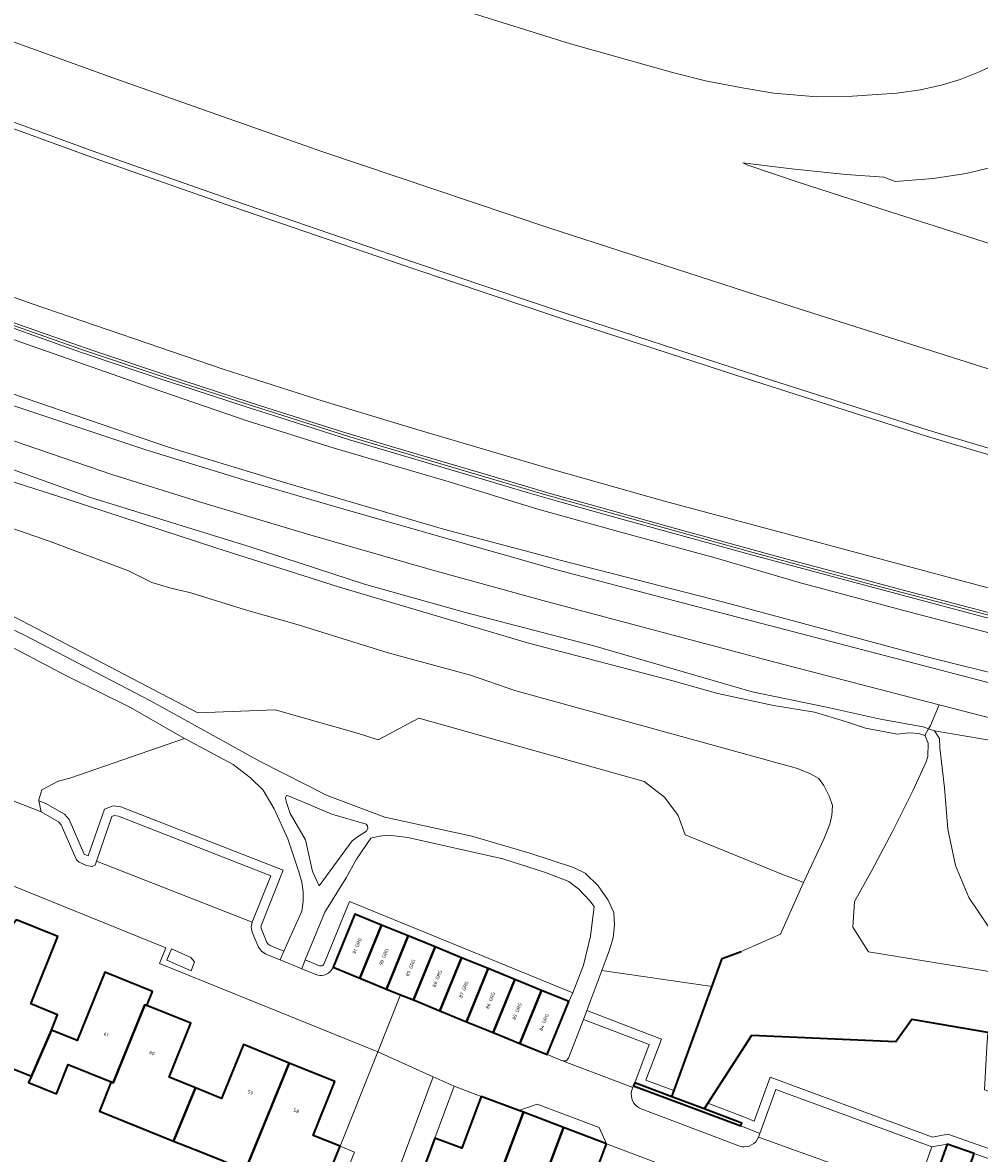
# Model space of a CAD drawing. Header units: metres. Extents: x 110065 to 112666, y 425872 to 427362.
# Tile 67 of 104: x 110906 to 111007, y 426996 to 427115. Entities that reach past the tile are written whole.
import ezdxf

# ---------------------------------------------------------------- set-up
doc = ezdxf.new("R2010")
doc.units = ezdxf.units.M
for name, color, linetype, lineweight in [('B-WE-GK-BESCHOEIING-G', 130, 'GK-BESCHOEIING', 35), ('B-WE-GK-KADEMUUR-GV', 150, 'Continuous', 35), ('B-WE-GR-BEPLANTING_CULTUUR_BOSPLANTSOEN-GV', 90, 'GR-PLANTSOEN', 18), ('B-WE-GR-BEPLANTING_CULTUUR_HEESTERS-GV', 90, 'Continuous', 18), ('B-WE-GR-GRAS-GV', 60, 'Continuous', 13), ('B-WE-GR-GROENVOORZIENING-GV', 80, 'Continuous', 18), ('B-WE-IE-TERREINAFSCHEIDING_KUNSTMATIG_MUUR-GV', 90, 'IE-TERREINAFSCHEIDING-KUNSTMATIG-DICHT', 18), ('B-WE-KW-KUNSTWERK_GELUIDSWERING-G', 170, 'Continuous', 18), ('B-WE-OG-BEBOUWING-GV', 7, 'Continuous', 35), ('B-WE-OG-BEBOUWING-T18', 10, 'Continuous', 18), ('B-WE-OG-TERREIN_ERF-GV', 7, 'Continuous', 18), ('B-WE-OG-WATER-GV', 130, 'Continuous', 18), ('B-WE-VH-VERHARDING_ASFALT-GV', 252, 'Continuous', 18), ('B-WE-VH-VERHARDING_BETONSTRAATSTEEN-GV', 252, 'Continuous', 18), ('B-WE-VH-VERHARDING_GESLOTEN-GV', 7, 'Continuous', 18), ('B-WE-VH-VERHARDING_OPEN-GV', 252, 'Continuous', 18)]:
    doc.layers.add(name, color=color, linetype=linetype, lineweight=lineweight)
doc.styles.add('NLCS-ISO-M200-T18', font='NLCS-ISO.ttf')
doc.linetypes.add('GK-BESCHOEIING', pattern='A,30,-5,[1,NLCS.SHX,S=1,R=0,X=0,Y=0],-5', length=40)
doc.linetypes.add('GR-PLANTSOEN', pattern='A,0,[179,NLCS.SHX,S=2,R=0,X=0,Y=0],-4', length=4)
doc.linetypes.add('IE-TERREINAFSCHEIDING-KUNSTMATIG-DICHT', pattern='A,8,-1,[82,NLCS.SHX,S=0.75,R=90,X=0,Y=0],-1', length=10)

msp = doc.modelspace()

# ---------------------------------------------------------------- linework, layer by layer
at = {"layer": 'B-WE-GK-BESCHOEIING-G', "flags": 128}
for points in [[(110974.422, 427002.211), (110979.716, 427016.69), (110981.71, 427017.409)], [(111057.671, 427000.943), (111031.702, 427005.022), (111007.544, 427008.938), (111000, 427010.211), (110999.589, 427010.28), (110997.92, 427007.97), (110982.775, 427008.637), (110977.835, 427000.931)]]:
    msp.add_lwpolyline(points, dxfattribs=at)
at = {"layer": 'B-WE-GK-KADEMUUR-GV', "flags": 128}
msp.add_lwpolyline([(110974.422, 427002.211), (110970.543, 427003.667), (110970.43, 427003.367), (110981.675, 426999.149), (110981.785, 426999.449), (110977.835, 427000.931), (110974.422, 427002.211), (110974.422, 427002.211)], close=True, dxfattribs=at)
at = {"layer": 'B-WE-GR-BEPLANTING_CULTUUR_BOSPLANTSOEN-GV', "flags": 128}
for points in [[(110909.303, 427060.359), (110899.305, 427063.812), (110897.498, 427060.311), (110899.017, 427058.346), (110901.06, 427055.649), (110902.412, 427054.062), (110924.761, 427042.427), (110932.864, 427042.731), (110941.604, 427040.247), (110943.668, 427039.602), (110947.916, 427041.849), (110971.54, 427035.23), (110973.675, 427033.566), (110975.085, 427031.675), (110975.818, 427029.631), (110986.146, 427025.444), (110987.467, 427024.949), (110988.223, 427024.642), (110990.359, 427029.191), (110990.984, 427030.754), (110991.213, 427031.676), (110991.273, 427032.712), (110990.963, 427033.611), (110990.36, 427034.793), (110989.834, 427035.545), (110988.955, 427036.028), (110987.588, 427036.589), (110957.991, 427044.753), (110953.349, 427046.377), (110944.701, 427048.697), (110935.169, 427051.668), (110929.86, 427053.182), (110924.03, 427054.973), (110921.812, 427055.495), (110919.952, 427056.058), (110917.494, 427057.299), (110909.303, 427060.359), (110909.303, 427060.359)], [(110923.504, 427039.641), (110923.351, 427039.73), (110911.347, 427035.578), (110910.127, 427035.253), (110908.421, 427034.359), (110908.095, 427033.302), (110908.114, 427033.203), (110908.765, 427032.949), (110910.772, 427031.801), (110911.28, 427031.258), (110912.865, 427027.623), (110913.279, 427027.441), (110914.967, 427032.34), (110915.903, 427032.671), (110916.692, 427032.565), (110933.719, 427025.925), (110931.42, 427020.222), (110931.376, 427019.988), (110931.424, 427019.752), (110932.008, 427018.368), (110932.142, 427018.171), (110932.344, 427018.037), (110933.786, 427017.447), (110935.673, 427021.63), (110935.814, 427022.64), (110935.81, 427023.659), (110935.66, 427024.667), (110935.368, 427025.644), (110934.188, 427029.235), (110932.768, 427032.375), (110931.622, 427034.317), (110930.285, 427035.609), (110928.454, 427036.991), (110923.504, 427039.641), (110923.504, 427039.641)], [(110908.765, 427032.949), (110908.114, 427033.203), (110908.333, 427032.044), (110910.145, 427031.008), (110910.432, 427030.701), (110912.033, 427027.02), (110912.331, 427026.762), (110913.109, 427026.424), (110913.695, 427026.31), (110914.004, 427026.476), (110914.139, 427026.868), (110915.755, 427031.558), (110916.009, 427031.648), (110916.44, 427031.59), (110932.413, 427025.361), (110930.456, 427020.505), (110930.356, 427019.98), (110930.465, 427019.453), (110931.125, 427017.889), (110931.425, 427017.446), (110931.874, 427017.149), (110933.374, 427016.535), (110933.786, 427017.447), (110932.344, 427018.037), (110932.142, 427018.171), (110932.008, 427018.368), (110931.424, 427019.752), (110931.376, 427019.988), (110931.42, 427020.222), (110933.719, 427025.925), (110916.692, 427032.565), (110915.903, 427032.671), (110914.967, 427032.34), (110913.279, 427027.441), (110912.865, 427027.623), (110911.28, 427031.258), (110910.772, 427031.801), (110908.765, 427032.949), (110908.765, 427032.949)], [(110946.757, 427029.342), (110944.755, 427029.586), (110943.801, 427029.501), (110942.891, 427029.279), (110941.396, 427027.08), (110940.318, 427025.131), (110938.059, 427021.553), (110936.02, 427016.534), (110937.495, 427015.93), (110937.553, 427015.911), (110937.614, 427015.902), (110937.675, 427015.903), (110937.735, 427015.914), (110937.792, 427015.934), (110937.846, 427015.963), (110937.894, 427016.001), (110937.936, 427016.046), (110937.97, 427016.096), (110937.995, 427016.152), (110940.65, 427022.64), (110964.059, 427013.086), (110965.174, 427016), (110965.917, 427019.029), (110966.277, 427022.128), (110965.844, 427022.71), (110964.67, 427023.959), (110963.622, 427024.742), (110961.211, 427025.702), (110956.736, 427027.142), (110946.757, 427029.342), (110946.757, 427029.342)], [(110964.059, 427013.086), (110940.65, 427022.64), (110937.995, 427016.152), (110937.97, 427016.096), (110937.936, 427016.046), (110937.894, 427016.001), (110937.846, 427015.963), (110937.792, 427015.934), (110937.735, 427015.914), (110937.675, 427015.903), (110937.614, 427015.902), (110937.553, 427015.911), (110937.495, 427015.93), (110936.02, 427016.534), (110935.643, 427015.607), (110937.115, 427015.005), (110937.324, 427014.938), (110937.541, 427014.905), (110937.761, 427014.907), (110937.977, 427014.944), (110938.185, 427015.015), (110938.379, 427015.117), (110938.554, 427015.25), (110938.706, 427015.408), (110938.831, 427015.589), (110938.926, 427015.787), (110941.197, 427021.337), (110944.007, 427020.19), (110946.817, 427019.043), (110949.619, 427017.899), (110952.406, 427016.762), (110955.197, 427015.623), (110957.987, 427014.484), (110960.778, 427013.345), (110963.625, 427012.183), (110964.059, 427013.086), (110964.059, 427013.086)], [(110978.646, 427013.763), (110967.103, 427015.427), (110965.519, 427011.241), (110973.342, 427008.241), (110971.721, 427003.952), (110974.656, 427002.851), (110978.646, 427013.763), (110978.646, 427013.763)], [(110973.342, 427008.241), (110965.519, 427011.241), (110965.165, 427010.306), (110972.055, 427007.664), (110970.543, 427003.667), (110974.422, 427002.211), (110974.656, 427002.851), (110971.721, 427003.952), (110973.342, 427008.241), (110973.342, 427008.241)], [(111007.544, 427008.938), (110999.589, 427010.28), (110997.92, 427007.97), (110982.775, 427008.637), (110978.211, 427001.517), (110982.037, 427000.081), (110983.072, 426999.666), (110984.721, 427004.246), (111001.758, 426997.979), (111003.345, 426998.291), (111035.873, 426986.834), (111033.878, 426981.168), (111036.106, 426980.384), (111040.215, 426991.774), (111007.198, 427002.943), (111007.457, 427007.429), (111007.544, 427008.938), (111007.544, 427008.938)], [(111001.758, 426997.979), (110984.721, 427004.246), (110983.072, 426999.666), (110982.037, 427000.081), (110978.211, 427001.517), (110977.835, 427000.931), (110981.785, 426999.449), (110981.675, 426999.149), (110983.662, 426998.352), (110985.321, 427002.96), (111001.676, 426996.944), (111003.27, 426997.257), (111006.126, 426996.251), (111008.957, 426995.254), (111011.806, 426994.25), (111014.646, 426993.25), (111017.486, 426992.25), (111020.338, 426991.245), (111023.166, 426990.249), (111026.006, 426989.249), (111028.858, 426988.245), (111031.686, 426987.249), (111034.598, 426986.223), (111032.603, 426980.557), (111035.767, 426979.443), (111036.106, 426980.384), (111033.878, 426981.168), (111035.873, 426986.834), (111003.345, 426998.291), (111001.758, 426997.979), (111001.758, 426997.979)]]:
    msp.add_lwpolyline(points, close=True, dxfattribs=at)
at = {"layer": 'B-WE-GR-BEPLANTING_CULTUUR_HEESTERS-GV', "flags": 128}
msp.add_lwpolyline([(110924.021, 427016.802), (110922.006, 427017.698), (110921.502, 427016.522), (110924.077, 427015.402), (110924.413, 427016.354), (110924.021, 427016.802), (110924.021, 427016.802)], close=True, dxfattribs=at)
at = {"layer": 'B-WE-GR-GRAS-GV', "flags": 128}
for points in [[(110811, 427117.352), (110820.499, 427113.302), (110830.149, 427109.513), (110838.053, 427106.493), (110847.604, 427102.979), (110857.233, 427099.291), (110866.646, 427095.768), (110876.214, 427092.181), (110884.98, 427088.827), (110895.205, 427085.23), (110906.228, 427081.225), (110919.872, 427076.451), (110929.933, 427073.015), (110939.041, 427070.13), (110951.11, 427066.608), (110960.375, 427063.753), (110969.716, 427061.17), (110978.958, 427058.659), (110987.775, 427056.084), (110999.131, 427053.023), (111011.802, 427049.697)], [(111011.802, 427049.697), (110999.131, 427053.023), (110987.775, 427056.084), (110978.958, 427058.659), (110969.716, 427061.17), (110960.375, 427063.753), (110951.11, 427066.608), (110939.041, 427070.13), (110929.933, 427073.015), (110919.872, 427076.451), (110906.228, 427081.225), (110895.205, 427085.23), (110884.98, 427088.827), (110876.214, 427092.181), (110866.646, 427095.768), (110857.233, 427099.291), (110847.604, 427102.979), (110838.053, 427106.493), (110830.149, 427109.513), (110820.499, 427113.302), (110811, 427117.352)], [(111017.585, 427044.209), (111001.569, 427048.184), (110979.878, 427054.022), (110962.861, 427058.365), (110950.517, 427061.637), (110933.836, 427066.531), (110921.672, 427070.238), (110907.797, 427074.992), (110893.236, 427080.067), (110879.165, 427085.191), (110876.699, 427086.095), (110866.126, 427089.97), (110846.034, 427097.272), (110831.024, 427102.848), (110814.434, 427109.272), (110804.541, 427113.258)], [(110804.541, 427113.258), (110814.434, 427109.272), (110831.024, 427102.848), (110846.034, 427097.272), (110866.126, 427089.97), (110876.699, 427086.095), (110879.165, 427085.191), (110893.236, 427080.067), (110907.797, 427074.992), (110921.672, 427070.238), (110933.836, 427066.531), (110950.517, 427061.637), (110962.861, 427058.365), (110979.878, 427054.022), (111001.569, 427048.184), (111017.585, 427044.209)], [(110812.557, 427108.479), (110828.319, 427102.422), (110854.743, 427092.624), (110874.264, 427085.536), (110900.744, 427076.153), (110919.311, 427069.957), (110929.907, 427066.709), (110939.815, 427063.803), (110962.398, 427057.4), (110973.936, 427054.35), (111017.225, 427043.08)], [(111007.737, 427052.306), (110998.037, 427054.868), (110982.783, 427058.954), (110968.187, 427062.99), (110962.465, 427064.595), (110959.28, 427065.506), (110954.598, 427066.894), (110940.648, 427071.025), (110933.348, 427073.355), (110930.02, 427074.406), (110924.181, 427076.304), (110921.242, 427077.269), (110916.735, 427078.765), (110912.466, 427080.199), (110908.066, 427081.758), (110905.5, 427082.661)], [(110902.878, 427068.787), (110913.392, 427065.014), (110930.358, 427059.78), (110942.235, 427055.891), (110952.817, 427052.934), (110966.273, 427049.44), (110982.849, 427044.619), (110990.624, 427043.015), (110996.29, 427041.751), (111000.76, 427040.963), (111001.345, 427040.744), (111001.549, 427041.104), (111002.456, 427043.26), (110985.214, 427047.712), (110961.305, 427054.071), (110949.263, 427057.393), (110936.512, 427061.053), (110924.926, 427064.503), (110915.748, 427067.379), (110888.667, 427076.642)], [(110898.801, 427068.705), (110911.16, 427064.777), (110926.664, 427059.692), (110939.623, 427055.58), (110959.553, 427049.662), (110974.531, 427045.754), (110979.26, 427044.428), (110985.095, 427043.197), (110989.397, 427042.473), (110992.63, 427041.524), (110994.71, 427040.82), (110998.089, 427040.168), (110999.231, 427040.311), (111000.314, 427040.246), (111000.939, 427040.025), (111001.345, 427040.744), (111001.345, 427040.744), (111001.345, 427040.744), (111000.76, 427040.963), (110996.29, 427041.751), (110990.624, 427043.015), (110982.849, 427044.619), (110966.273, 427049.44), (110952.817, 427052.934), (110942.235, 427055.891), (110930.358, 427059.78), (110913.392, 427065.014), (110902.878, 427068.787)], [(110904.611, 427051.481), (110906.667, 427050.505), (110919.803, 427043.682), (110931.285, 427037.326), (110938.309, 427033.767), (110944.372, 427031.476), (110953.459, 427029.507), (110959.562, 427027.735), (110964.145, 427026.201), (110965.333, 427025.608), (110966.73, 427024.287), (110967.763, 427022.789), (110968.361, 427021.491), (110968.432, 427020.169), (110968.282, 427018.853), (110967.917, 427017.58), (110967.103, 427015.427), (110978.646, 427013.763), (110979.716, 427016.69), (110981.71, 427017.409), (110985.814, 427019.246), (110988.051, 427024.277), (110988.223, 427024.642), (110987.467, 427024.949), (110986.146, 427025.444), (110975.818, 427029.631), (110975.085, 427031.675), (110973.675, 427033.566), (110971.54, 427035.23), (110947.916, 427041.849), (110943.668, 427039.602), (110941.604, 427040.247), (110932.864, 427042.731), (110924.761, 427042.427), (110902.412, 427054.062)], [(110898.345, 427035.942), (110908.333, 427032.044), (110908.114, 427033.203), (110908.095, 427033.302), (110908.421, 427034.359), (110910.127, 427035.253), (110911.347, 427035.578), (110923.351, 427039.73), (110917.72, 427042.976), (110911.07, 427046.256), (110903.459, 427050.253)], [(111016.154, 427039.723), (111002.456, 427043.26), (111001.549, 427041.104), (111001.345, 427040.744), (111001.947, 427040.519), (111011.823, 427038.859)], [(111007.736, 427019.863), (111005.572, 427023.081), (111004.168, 427026.416), (111003.348, 427030.219), (111002.997, 427034.548), (111002.52, 427038.755), (111002.482, 427039.734), (111001.947, 427040.519), (111001.947, 427040.519), (111001.947, 427040.519), (111001.345, 427040.744), (111000.939, 427040.025), (111000.987, 427040.008), (111001.29, 427039.239), (111001.269, 427037.836), (111001.087, 427037.273), (110999.684, 427034.256), (110997.565, 427030.001), (110995.406, 427025.897), (110993.576, 427022.662), (110993.407, 427019.981), (110995.047, 427017.387), (111008.34, 427015.235)], [(111011.823, 427038.859), (111001.947, 427040.519), (111002.482, 427039.734), (111002.52, 427038.755), (111002.997, 427034.548), (111003.348, 427030.219), (111004.168, 427026.416), (111005.572, 427023.081), (111007.736, 427019.863)]]:
    msp.add_lwpolyline(points, dxfattribs=at)
msp.add_lwpolyline([(110934.342, 427033.702), (110934.054, 427033.756), (110933.946, 427033.544), (110934.014, 427033.117), (110934.453, 427031.859), (110936.048, 427029.106), (110936.784, 427025.792), (110937.471, 427024.31), (110940.921, 427029.004), (110941.591, 427029.504), (110942.431, 427030.024), (110942.577, 427030.322), (110942.542, 427030.58), (110942.404, 427030.762), (110938.797, 427031.804), (110934.342, 427033.702), (110934.342, 427033.702)], close=True, dxfattribs=at)
at = {"layer": 'B-WE-GR-GROENVOORZIENING-GV', "flags": 128}
for points in [[(110863.892, 427119.498), (110880.318, 427113.423), (110897.193, 427107.272), (110914.184, 427101.114), (110928.593, 427096.028), (110947.569, 427089.542), (110963.262, 427084.277), (110982.378, 427078.07), (111001.293, 427072.008), (111024.259, 427065.186), (111025.024, 427067.521), (111025.721, 427069.705), (111026.696, 427072.761), (111026.696, 427072.761), (111026.696, 427072.761), (111007.489, 427078.49), (110987.006, 427084.982), (110961.529, 427093.201), (110937.752, 427101.215), (110915.855, 427108.915), (110895.359, 427116.309)], [(110946.46, 427117.916), (110963.812, 427112.478), (110974.656, 427109.446), (110977.963, 427108.601), (110981.787, 427107.864), (110985.124, 427107.325), (110989.62, 427106.923), (110993.349, 427106.987), (110997.993, 427107.316), (111000.497, 427107.678), (111002.802, 427108.183), (111004.634, 427108.753), (111006.748, 427109.587), (111009.542, 427110.901), (111011.878, 427112.235), (111013.755, 427113.431), (111015.624, 427114.877)], [(111020.121, 427052.158), (111004.973, 427056.21), (110986.434, 427061.155), (110973.658, 427064.586), (110961.937, 427067.892), (110947.972, 427072.035), (110937.882, 427075.049), (110927.427, 427078.399), (110907.392, 427085.268), (110877.072, 427096.162), (110853.557, 427105.047), (110826.245, 427115.331)], [(111008.862, 427099.776), (111005.261, 427098.892), (111001.829, 427098.377), (110997.835, 427098.074), (110996.647, 427098.518), (110992.716, 427098.806), (110986.985, 427099.382), (110981.867, 427100.025), (110982.29, 427099.809), (110987.768, 427097.964), (110997.312, 427094.88), (111004.447, 427092.606), (111013.907, 427089.599)], [(110906.384, 427082.95), (110911.544, 427081.129), (110913.771, 427080.359), (110921.6, 427077.734), (110930.04, 427074.986), (110931.981, 427074.367), (110939.913, 427071.85), (110944.55, 427070.455), (110949.87, 427068.884), (110954.874, 427067.4), (110962.021, 427065.29), (110966.842, 427063.948), (110972.062, 427062.499), (110974.824, 427061.734), (110986.008, 427058.661), (110993.377, 427056.685), (110998.306, 427055.38), (111006.957, 427053.086)]]:
    msp.add_lwpolyline(points, dxfattribs=at)
at = {"layer": 'B-WE-IE-TERREINAFSCHEIDING_KUNSTMATIG_MUUR-GV', "flags": 128}
msp.add_lwpolyline([(110736.946, 427127.259), (110737.17, 427126.971), (110737.264, 427126.849), (110743.724, 427133.967), (110760.936, 427137.795), (110771.722, 427133.56), (110774.193, 427132.579), (110779.136, 427130.67), (110780.679, 427130.074), (110780.998, 427129.951), (110791.215, 427125.989), (110791.812, 427125.757), (110796.999, 427123.746), (110797.566, 427123.526), (110810.002, 427118.71), (110824.007, 427113.21), (110826.973, 427112.07), (110833.254, 427109.625), (110840.517, 427106.861), (110848.642, 427103.769), (110864.186, 427097.897), (110870.78, 427095.435), (110872.563, 427094.768), (110882.214, 427091.218), (110890.916, 427087.991), (110894.404, 427086.684), (110902.032, 427083.888), (110905.5, 427082.661), (110908.066, 427081.758), (110912.466, 427080.199), (110916.735, 427078.765), (110921.242, 427077.269), (110924.181, 427076.304), (110930.02, 427074.406), (110933.348, 427073.355), (110940.648, 427071.025), (110954.598, 427066.894), (110959.28, 427065.506), (110962.465, 427064.595), (110968.187, 427062.99), (110982.783, 427058.954), (110998.037, 427054.868), (111007.737, 427052.306), (111013.165, 427050.857), (111019.19, 427049.238), (111019.278, 427049.516), (111019.361, 427049.775), (111009.993, 427052.294), (111006.957, 427053.086), (110998.306, 427055.38), (110993.377, 427056.685), (110986.008, 427058.661), (110974.824, 427061.734), (110972.062, 427062.499), (110966.842, 427063.948), (110962.021, 427065.29), (110954.874, 427067.4), (110949.87, 427068.884), (110944.55, 427070.455), (110939.913, 427071.85), (110931.981, 427074.367), (110930.04, 427074.986), (110921.6, 427077.734), (110913.771, 427080.359), (110911.544, 427081.129), (110906.384, 427082.95), (110902.448, 427084.351), (110892.634, 427087.951), (110884.195, 427091.093), (110871.208, 427095.876), (110862.224, 427099.238), (110849.006, 427104.233), (110840.608, 427107.424), (110833.386, 427110.187), (110824.543, 427113.616), (110809.036, 427119.693), (110803.597, 427121.797), (110789.359, 427127.312), (110776.579, 427132.269), (110760.996, 427138.375), (110751.712, 427136.311), (110749.052, 427135.72), (110743.504, 427134.486), (110736.946, 427127.259), (110736.946, 427127.259)], close=True, dxfattribs=at)
at = {"layer": 'B-WE-KW-KUNSTWERK_GELUIDSWERING-G', "flags": 128}
msp.add_lwpolyline([(111019.278, 427049.516), (111009.643, 427052.105), (110994.841, 427056.013), (110983.458, 427059.07), (110971.74, 427062.302), (110961.33, 427065.205), (110950.322, 427068.463), (110940.679, 427071.32), (110930.474, 427074.56), (110921.853, 427077.368), (110912.781, 427080.404), (110903.345, 427083.732), (110894.547, 427086.948), (110883.483, 427091.074), (110872.712, 427095.024), (110861.916, 427099.063), (110848.647, 427104.079), (110834.128, 427109.608), (110820.8, 427114.777)], dxfattribs=at)
at = {"layer": 'B-WE-OG-BEBOUWING-GV', "flags": 128}
for points in [[(110910.098, 427018.983), (110905.765, 427020.731), (110904.741, 427019.529), (110904.714, 427019.54), (110901.43, 427011.393), (110900.003, 427007.663), (110904.673, 427005.834), (110904.536, 427005.493), (110907.325, 427004.372), (110909.416, 427009.182), (110910.066, 427010.802), (110907.267, 427011.932), (110910.098, 427018.983), (110910.098, 427018.983)], [(110944.007, 427020.19), (110941.197, 427021.337), (110938.926, 427015.787), (110941.751, 427014.633), (110944.007, 427020.19), (110944.007, 427020.19)], [(110946.817, 427019.043), (110944.007, 427020.19), (110941.751, 427014.633), (110944.549, 427013.49), (110946.817, 427019.043), (110946.817, 427019.043)], [(110949.619, 427017.899), (110946.817, 427019.043), (110944.549, 427013.49), (110946.01, 427012.893), (110947.348, 427012.346), (110949.619, 427017.899), (110949.619, 427017.899)], [(110952.406, 427016.762), (110949.619, 427017.899), (110947.348, 427012.346), (110950.138, 427011.206), (110952.406, 427016.762), (110952.406, 427016.762)], [(110955.197, 427015.623), (110952.406, 427016.762), (110950.138, 427011.206), (110952.928, 427010.066), (110955.197, 427015.623), (110955.197, 427015.623)], [(110957.987, 427014.484), (110955.197, 427015.623), (110952.928, 427010.066), (110955.718, 427008.927), (110957.987, 427014.484), (110957.987, 427014.484)], [(110920.007, 427013.244), (110915.015, 427015.255), (110912.126, 427008.101), (110909.416, 427009.182), (110907.325, 427004.372), (110907.025, 427003.682), (110909.945, 427002.522), (110911.185, 427005.582), (110915.685, 427003.756), (110915.891, 427003.672), (110919.222, 427011.836), (110919.408, 427011.761), (110920.007, 427013.244), (110920.007, 427013.244)], [(110960.778, 427013.345), (110957.987, 427014.484), (110955.718, 427008.927), (110958.517, 427007.783), (110960.778, 427013.345), (110960.778, 427013.345)], [(110963.625, 427012.183), (110960.778, 427013.345), (110958.517, 427007.783), (110961.354, 427006.624), (110963.625, 427012.183), (110963.625, 427012.183)], [(110919.408, 427011.761), (110919.222, 427011.836), (110915.891, 427003.672), (110915.685, 427003.756), (110914.442, 427000.691), (110922.215, 426997.571), (110924.5, 427003.129), (110921.745, 427004.24), (110924.026, 427009.9), (110919.408, 427011.761), (110919.408, 427011.761)], [(110934.34, 427005.741), (110929.535, 427007.679), (110927.254, 427002.019), (110924.5, 427003.129), (110922.215, 426997.571), (110925.084, 426996.42), (110929.763, 426994.558), (110934.34, 427005.741), (110934.34, 427005.741)], [(110939.134, 427003.807), (110934.34, 427005.741), (110929.763, 426994.558), (110934.513, 426992.668), (110937.443, 426991.498), (110939.663, 426997.017), (110936.864, 426998.158), (110939.134, 427003.807), (110939.134, 427003.807)], [(110958.392, 427000.761), (110954.46, 427002.244), (110952.41, 426996.825), (110949.61, 426997.885), (110947.45, 426992.116), (110948.21, 426991.829), (110954.678, 426989.384), (110958.875, 427000.578), (110958.392, 427000.761), (110958.392, 427000.761)], [(110963.091, 426998.988), (110958.875, 427000.578), (110954.678, 426989.384), (110958.893, 426987.791), (110963.091, 426998.988), (110963.091, 426998.988)], [(110967.587, 426997.292), (110963.091, 426998.988), (110958.893, 426987.791), (110962.876, 426986.285), (110963.1, 426986.23), (110966.239, 426994.582), (110966.527, 426994.473), (110967.587, 426997.292), (110967.587, 426997.292)], [(111006.126, 426996.251), (111003.27, 426997.257), (111001.273, 426991.587), (111004.148, 426990.574), (111006.126, 426996.251), (111006.126, 426996.251)]]:
    msp.add_lwpolyline(points, close=True, dxfattribs=at)
at = {"layer": 'B-WE-OG-TERREIN_ERF-GV', "flags": 128}
for points in [[(110905.765, 427020.731), (110910.098, 427018.983), (110907.267, 427011.932), (110910.066, 427010.802), (110909.416, 427009.182), (110912.126, 427008.101), (110915.015, 427015.255), (110920.007, 427013.244), (110919.408, 427011.761), (110924.026, 427009.9), (110921.745, 427004.24), (110924.5, 427003.129), (110927.254, 427002.019), (110929.535, 427007.679), (110934.34, 427005.741), (110939.134, 427003.807), (110936.864, 426998.158), (110939.663, 426997.017), (110943.614, 427006.901), (110920.734, 427016.151), (110921.393, 427017.792), (110898.7, 427026.986)], [(110929.763, 426994.558), (110925.084, 426996.42), (110922.215, 426997.571), (110914.442, 427000.691), (110915.685, 427003.756), (110911.185, 427005.582), (110909.945, 427002.522), (110907.025, 427003.682), (110907.325, 427004.372), (110904.536, 427005.493)]]:
    msp.add_lwpolyline(points, dxfattribs=at)
for points in [[(110954.46, 427002.244), (110951.638, 427003.301), (110949.61, 426997.885), (110952.41, 426996.825), (110954.46, 427002.244), (110954.46, 427002.244)], [(110983.934, 426991.11), (110967.587, 426997.292), (110966.527, 426994.473), (110970.452, 426992.988), (110974.669, 426991.394), (110978.889, 426989.798), (110982.873, 426988.291), (110983.934, 426991.11), (110983.934, 426991.11)]]:
    msp.add_lwpolyline(points, close=True, dxfattribs=at)
at = {"layer": 'B-WE-OG-WATER-GV', "flags": 128}
for points in [[(111008.34, 427015.235), (110995.047, 427017.387), (110993.407, 427019.981), (110993.576, 427022.662), (110995.406, 427025.897), (110997.565, 427030.001), (110999.684, 427034.256), (111001.087, 427037.273), (111001.269, 427037.836), (111001.29, 427039.239), (111000.987, 427040.008), (111000.939, 427040.025), (111000.314, 427040.246), (110999.231, 427040.311), (110998.089, 427040.168), (110994.71, 427040.82), (110992.63, 427041.524), (110989.397, 427042.473), (110985.095, 427043.197), (110979.26, 427044.428), (110974.531, 427045.754), (110959.553, 427049.662), (110939.623, 427055.58), (110926.664, 427059.692), (110911.16, 427064.777), (110898.801, 427068.705)], [(110899.305, 427063.812), (110909.303, 427060.359), (110917.494, 427057.299), (110919.952, 427056.058), (110921.812, 427055.495), (110924.03, 427054.973), (110929.86, 427053.182), (110935.169, 427051.668), (110944.701, 427048.697), (110953.349, 427046.377), (110957.991, 427044.753), (110987.588, 427036.589), (110988.955, 427036.028), (110989.834, 427035.545), (110990.36, 427034.793), (110990.963, 427033.611), (110991.273, 427032.712), (110991.213, 427031.676), (110990.984, 427030.754), (110990.359, 427029.191), (110988.223, 427024.642), (110988.051, 427024.277), (110985.814, 427019.246), (110981.71, 427017.409), (110979.716, 427016.69), (110978.646, 427013.763), (110974.656, 427002.851), (110974.422, 427002.211), (110977.835, 427000.931), (110978.211, 427001.517), (110982.775, 427008.637), (110997.92, 427007.97), (110999.589, 427010.28), (111007.544, 427008.938)]]:
    msp.add_lwpolyline(points, dxfattribs=at)
at = {"layer": 'B-WE-VH-VERHARDING_ASFALT-GV', "flags": 128}
for points in [[(111015.624, 427114.877), (111013.755, 427113.431), (111011.878, 427112.235), (111009.542, 427110.901), (111006.748, 427109.587), (111004.634, 427108.753), (111002.802, 427108.183), (111000.497, 427107.678), (110997.993, 427107.316), (110993.349, 427106.987), (110989.62, 427106.923), (110985.124, 427107.325), (110981.787, 427107.864), (110977.963, 427108.601), (110974.656, 427109.446), (110963.812, 427112.478), (110946.46, 427117.916)], [(110895.359, 427116.309), (110915.855, 427108.915), (110937.752, 427101.215), (110961.529, 427093.201), (110987.006, 427084.982), (111007.489, 427078.49)], [(110806.219, 427107.225), (110822.538, 427100.85), (110848.338, 427091.195), (110866.228, 427084.645), (110888.667, 427076.642), (110915.748, 427067.379), (110924.926, 427064.503), (110936.512, 427061.053), (110949.263, 427057.393), (110961.305, 427054.071), (110985.214, 427047.712), (111002.456, 427043.26), (111016.154, 427039.723), (111017.225, 427043.08), (110973.936, 427054.35), (110962.398, 427057.4), (110939.815, 427063.803), (110929.907, 427066.709), (110919.311, 427069.957), (110900.744, 427076.153), (110874.264, 427085.536), (110854.743, 427092.624), (110828.319, 427102.422), (110812.557, 427108.479)], [(111013.907, 427089.599), (111004.447, 427092.606), (110997.312, 427094.88), (110987.768, 427097.964), (110982.29, 427099.809), (110981.867, 427100.025), (110986.985, 427099.382), (110992.716, 427098.806), (110996.647, 427098.518), (110997.835, 427098.074), (111001.829, 427098.377), (111005.261, 427098.892), (111008.862, 427099.776)], [(110903.459, 427050.253), (110911.07, 427046.256), (110917.72, 427042.976), (110923.351, 427039.73), (110923.504, 427039.641), (110928.454, 427036.991), (110930.285, 427035.609), (110931.622, 427034.317), (110932.768, 427032.375), (110934.188, 427029.235), (110935.368, 427025.644), (110935.66, 427024.667), (110935.81, 427023.659), (110935.814, 427022.64), (110935.673, 427021.63), (110933.786, 427017.447), (110933.374, 427016.535), (110935.643, 427015.607), (110936.02, 427016.534), (110938.059, 427021.553), (110940.318, 427025.131), (110941.396, 427027.08), (110942.891, 427029.279), (110943.801, 427029.501), (110944.755, 427029.586), (110946.757, 427029.342), (110956.736, 427027.142), (110961.211, 427025.702), (110963.622, 427024.742), (110964.67, 427023.959), (110965.844, 427022.71), (110966.277, 427022.128), (110965.917, 427019.029), (110965.174, 427016), (110964.059, 427013.086), (110963.625, 427012.183), (110961.354, 427006.624), (110962.961, 427005.968), (110963.347, 427005.971), (110963.617, 427006.252), (110965.165, 427010.306), (110965.519, 427011.241), (110967.103, 427015.427), (110967.917, 427017.58), (110968.282, 427018.853), (110968.432, 427020.169), (110968.361, 427021.491), (110967.763, 427022.789), (110966.73, 427024.287), (110965.333, 427025.608), (110964.145, 427026.201), (110959.562, 427027.735), (110953.459, 427029.507), (110944.372, 427031.476), (110938.309, 427033.767), (110931.285, 427037.326), (110919.803, 427043.682), (110906.667, 427050.505), (110904.611, 427051.481)]]:
    msp.add_lwpolyline(points, dxfattribs=at)
msp.add_lwpolyline([(110936.784, 427025.792), (110936.048, 427029.106), (110934.453, 427031.859), (110934.014, 427033.117), (110933.946, 427033.544), (110934.054, 427033.756), (110934.342, 427033.702), (110938.797, 427031.804), (110942.404, 427030.762), (110942.542, 427030.58), (110942.577, 427030.322), (110942.431, 427030.024), (110941.591, 427029.504), (110940.921, 427029.004), (110937.471, 427024.31), (110936.784, 427025.792), (110936.784, 427025.792)], close=True, dxfattribs=at)
at = {"layer": 'B-WE-VH-VERHARDING_BETONSTRAATSTEEN-GV', "flags": 128}
msp.add_lwpolyline([(111001.273, 426991.587), (111003.27, 426997.257), (111001.676, 426996.944), (111000.122, 426992.533), (111000.143, 426992.144), (111000.434, 426991.883), (111001.273, 426991.587), (111001.273, 426991.587)], close=True, dxfattribs=at)
at = {"layer": 'B-WE-VH-VERHARDING_GESLOTEN-GV', "flags": 128}
for points in [[(110863.719, 427118.872), (110880.145, 427112.797), (110897.02, 427106.646), (110914.011, 427100.487), (110928.42, 427095.402), (110947.396, 427088.915), (110963.089, 427083.651), (110982.205, 427077.444), (111001.12, 427071.381), (111024.079, 427064.562), (111024.259, 427065.186), (111024.259, 427065.186), (111024.259, 427065.186), (111001.293, 427072.008), (110982.378, 427078.07), (110963.262, 427084.277), (110947.569, 427089.542), (110928.593, 427096.028), (110914.184, 427101.114), (110897.193, 427107.272), (110880.318, 427113.423), (110863.892, 427119.498)], [(111024.079, 427064.562), (111001.12, 427071.381), (110982.205, 427077.444), (110963.089, 427083.651), (110947.396, 427088.915), (110928.42, 427095.402), (110914.011, 427100.487), (110897.02, 427106.646), (110880.145, 427112.797), (110863.719, 427118.872)], [(110826.245, 427115.331), (110853.557, 427105.047), (110877.072, 427096.162), (110907.392, 427085.268), (110927.427, 427078.399), (110937.882, 427075.049), (110947.972, 427072.035), (110961.937, 427067.892), (110973.658, 427064.586), (110986.434, 427061.155), (111004.973, 427056.21), (111020.121, 427052.158)]]:
    msp.add_lwpolyline(points, dxfattribs=at)
at = {"layer": 'B-WE-VH-VERHARDING_OPEN-GV', "flags": 128}
for points in [[(110898.7, 427026.986), (110921.393, 427017.792), (110920.734, 427016.151), (110943.614, 427006.901), (110946.01, 427012.893), (110944.549, 427013.49), (110941.751, 427014.633), (110938.926, 427015.787), (110938.831, 427015.589), (110938.706, 427015.408), (110938.554, 427015.25), (110938.379, 427015.117), (110938.185, 427015.015), (110937.977, 427014.944), (110937.761, 427014.907), (110937.541, 427014.905), (110937.324, 427014.938), (110937.115, 427015.005), (110935.643, 427015.607), (110933.374, 427016.535), (110931.874, 427017.149), (110931.425, 427017.446), (110931.125, 427017.889), (110930.465, 427019.453), (110930.356, 427019.98), (110930.456, 427020.505), (110914.139, 427026.868), (110914.004, 427026.476), (110913.695, 427026.31), (110913.109, 427026.424), (110912.331, 427026.762), (110912.033, 427027.02), (110910.432, 427030.701), (110910.145, 427031.008), (110908.333, 427032.044), (110898.345, 427035.942)], [(111000.434, 426991.883), (110983.506, 426997.963), (110983.383, 426997.719), (110983.22, 426997.499), (110983.022, 426997.311), (110982.795, 426997.158), (110982.545, 426997.047), (110982.28, 426996.98), (110982.007, 426996.959), (110981.819, 426996.972), (110981.635, 426997.006), (110981.455, 426997.062), (110971.22, 427000.932), (110970.993, 427001.039), (110970.785, 427001.18), (110970.602, 427001.352), (110970.448, 427001.551), (110970.327, 427001.771), (110970.242, 427002.007), (110970.195, 427002.254), (110970.187, 427002.505), (110970.219, 427002.754), (110970.289, 427002.995), (110970.356, 427003.172), (110962.961, 427005.968), (110961.354, 427006.624), (110958.517, 427007.783), (110955.718, 427008.927), (110952.928, 427010.066), (110950.138, 427011.206), (110947.348, 427012.346), (110947.348, 427012.346), (110947.348, 427012.346), (110946.01, 427012.893), (110943.614, 427006.901), (110949.433, 427004.29), (110951.638, 427003.301), (110954.46, 427002.244), (110958.392, 427000.761), (110960.313, 427001.433), (110966.829, 426998.969), (110967.587, 426997.292), (110983.934, 426991.11)]]:
    msp.add_lwpolyline(points, dxfattribs=at)
for points in [[(110916.44, 427031.59), (110916.009, 427031.648), (110915.755, 427031.558), (110914.139, 427026.868), (110930.456, 427020.505), (110932.413, 427025.361), (110916.44, 427031.59), (110916.44, 427031.59)], [(110921.502, 427016.522), (110922.006, 427017.698), (110924.021, 427016.802), (110924.413, 427016.354), (110924.077, 427015.402), (110921.502, 427016.522), (110921.502, 427016.522)], [(110972.055, 427007.664), (110965.165, 427010.306), (110963.617, 427006.252), (110963.347, 427005.971), (110962.961, 427005.968), (110970.356, 427003.172), (110970.43, 427003.367), (110970.543, 427003.667), (110972.055, 427007.664), (110972.055, 427007.664)], [(110949.433, 427004.29), (110943.614, 427006.901), (110939.663, 426997.017), (110941.176, 426996.409), (110937.481, 426987.224), (110933.139, 426985.448), (110924.162, 426967.237), (110928.698, 426965.001), (110937.104, 426981.6), (110939.869, 426982.841), (110941.24, 426983.456), (110941.712, 426983.668), (110945.192, 426992.962), (110949.433, 427004.29), (110949.433, 427004.29)], [(110951.638, 427003.301), (110949.433, 427004.29), (110945.192, 426992.962), (110947.45, 426992.116), (110949.61, 426997.885), (110951.638, 427003.301), (110951.638, 427003.301)], [(110981.675, 426999.149), (110970.43, 427003.367), (110970.356, 427003.172), (110970.289, 427002.995), (110970.219, 427002.754), (110970.187, 427002.505), (110970.195, 427002.254), (110970.242, 427002.007), (110970.327, 427001.771), (110970.448, 427001.551), (110970.602, 427001.352), (110970.785, 427001.18), (110970.993, 427001.039), (110971.22, 427000.932), (110981.455, 426997.062), (110981.635, 426997.006), (110981.819, 426996.972), (110982.007, 426996.959), (110982.28, 426996.98), (110982.545, 426997.047), (110982.795, 426997.158), (110983.022, 426997.311), (110983.22, 426997.499), (110983.383, 426997.719), (110983.506, 426997.963), (110983.662, 426998.352), (110981.675, 426999.149), (110981.675, 426999.149)], [(111001.676, 426996.944), (110985.321, 427002.96), (110983.662, 426998.352), (110983.506, 426997.963), (111000.434, 426991.883), (111000.143, 426992.144), (111000.122, 426992.533), (111001.676, 426996.944), (111001.676, 426996.944)], [(110966.829, 426998.969), (110960.313, 427001.433), (110958.392, 427000.761), (110958.875, 427000.578), (110963.091, 426998.988), (110967.587, 426997.292), (110966.829, 426998.969), (110966.829, 426998.969)], [(110941.176, 426996.409), (110939.663, 426997.017), (110937.443, 426991.498), (110936.374, 426988.622), (110932.167, 426986.901), (110930.777, 426984.079), (110930.246, 426983.002), (110918.727, 426959.633), (110914.361, 426951.338), (110912.743, 426948.187), (110914.367, 426947.366), (110923.326, 426965.541), (110927.839, 426963.317), (110928.505, 426964.62), (110928.698, 426965.001), (110924.162, 426967.237), (110933.139, 426985.448), (110937.481, 426987.224), (110941.176, 426996.409), (110941.176, 426996.409)]]:
    msp.add_lwpolyline(points, close=True, dxfattribs=at)

# ---------------------------------------------------------------- texts
at = {"layer": 'B-WE-OG-BEBOUWING-T18', "char_height": 0.36, "attachment_point": 5, "style": 'NLCS-ISO-M200-T18'}
for s, insert, rotation in [('91 GRG', (110941.445, 427017.997), 68), ('90 GRG', (110944.254, 427016.85), 68), ('89 GRG', (110947.056, 427015.705), 68), ('88 GRG', (110949.842, 427014.567), 68), ('87 GRG', (110952.633, 427013.428), 68), ('86 GRG', (110955.423, 427012.289), 68), ('85 GRG', (110958.213, 427011.149), 68), ('84 GRG', (110961.032, 427009.999), 68), ('61', (110915.158, 427008.732), 338), ('60', (110919.958, 427006.786), 338), ('59', (110930.266, 427002.651), 338), ('58', (110935.079, 427000.73), 338)]:
    msp.add_mtext(s, dxfattribs=dict(at, insert=insert, rotation=rotation))

doc.saveas('drawing.dxf')
